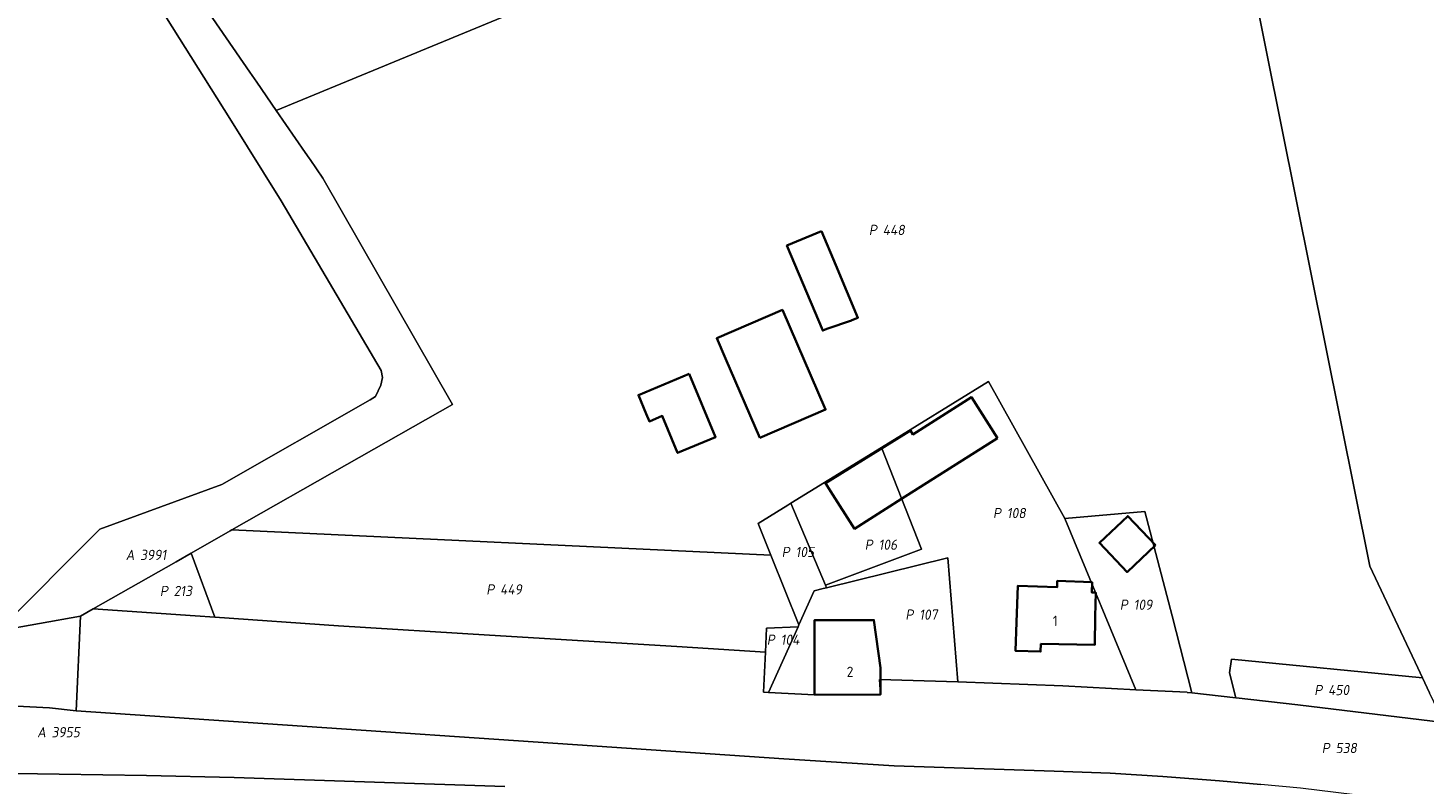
# Model space of a CAD drawing. Extents: x 184444 to 186844, y 346155 to 349219.
# Tile 22 of 49: x 185440 to 185685, y 346828 to 346961. Entities that reach past the tile are written whole.
import ezdxf
from ezdxf.enums import TextEntityAlignment as Align
from ezdxf.lldxf.tags import DXFTag

# ---------------------------------------------------------------- set-up
doc = ezdxf.new("R2010")
doc.units = 0
for name, color, linetype, lineweight in [('B-WE-KG-GRENS_PERCEEL-G', 150, 'KG-PERCEEL', 18), ('B-WE-KG-GRENS_PERCEEL-GV', 150, 'Continuous', 18), ('B-WE-KG-GRENS_PERCEEL-S', 150, 'Continuous', 25), ('B-WE-OG-BEBOUWING-G', 7, 'Continuous', 35), ('B-WE-OG-BEBOUWING_HUISNUMMER-T18', 1, 'Continuous', 18)]:
    doc.layers.add(name, color=color, linetype=linetype, lineweight=lineweight)
doc.styles.add('NLCS-ISO', font='NLCS-ISO.ttf')
doc.styles.add('NLCS-ISO-M1000-T18', font='NLCS-ISO.ttf', dxfattribs={"height": 1.8})
doc.styles.get("Standard").update_dxf_attribs({"font": 'NLCS-ISO.ttf'})
tags = doc.linetypes.add('KG-PERCEEL', pattern='A,5.5,-2,["P",Standard,S=1.8,R=0,X=-0.5,Y=-0.9],-2,5.5,-2,[5,NLCS.SHX,S=0.75,R=0,X=0,Y=0],-2', length=19).pattern_tags.tags
tags[6] = DXFTag(74, 10)

# ---------------------------------------------------------------- blocks, each defined once
blk = doc.blocks.new('SKG-PERCEELNUMMER-SO')
at = {"style": 'NLCS-ISO', "oblique": 10, "flags": 1}
for tag, p in [('GEMEENTECODE', (0, 2.55)), ('PERCEELGROOTTE', (0, -2.45))]:
    blk.add_attdef(tag, text='', height=1.8, dxfattribs=at).set_placement(p, align=Align.MIDDLE_CENTER)
at = {"style": 'NLCS-ISO', "oblique": 10}
blk.add_attdef('SECTIE', text='', height=1.8, dxfattribs=at).set_placement((-0.5, 0), align=Align.MIDDLE_RIGHT)
blk.add_attdef('PERCEELNUMMER', text='', height=1.8, dxfattribs=at).set_placement((0.5, 0), align=Align.MIDDLE_LEFT)

msp = doc.modelspace()

# ---------------------------------------------------------------- linework, layer by layer
at = {"layer": 'B-WE-KG-GRENS_PERCEEL-G', "flags": 128}
for points in [[(185411.395, 347038.593), (185426.921, 347020.312), (185435.791, 347007.222), (185475.046, 346944.812), (185484.04, 346930.395), (185501.608, 346900.574), (185501.881, 346899.319), (185501.592, 346898.02), (185501.123, 346896.974), (185500.656, 346895.991), (185499.701, 346895.397), (185473.615, 346880.534), (185452.192, 346872.692), (185434.347, 346854.866)], [(185683.777, 346848.319), (185675.325, 346866.177), (185646.885, 347007.886), (185636.644, 347006.08), (185626.343, 347003.592), (185615.432, 347000.42), (185602.71, 346995.5), (185596.522, 346992.949)], [(185441.599, 347006.604), (185458.911, 346981.491), (185478.564, 346952.985), (185479.779, 346951.224), (185483.209, 346946.249)], [(185527.665, 346964.571), (185483.209, 346946.249)], [(185483.209, 346946.249), (185488.296, 346938.87), (185488.979, 346937.88), (185489.147, 346937.635), (185491.4, 346934.369), (185514.177, 346894.607)], [(185589.531, 346887.058), (185608.366, 346898.657), (185621.781, 346874.587)], [(185514.177, 346894.607), (185495.593, 346884.036)], [(185573.599, 346877.247), (185589.531, 346887.058)], [(185589.531, 346887.058), (185596.555, 346869.206), (185579.677, 346862.891)], [(185495.593, 346884.036), (185475.408, 346872.556)], [(185570.097, 346868.153), (185567.862, 346873.714), (185573.094, 346876.936), (185573.599, 346877.247)], [(185579.677, 346862.891), (185573.599, 346877.247)], [(185621.781, 346874.587), (185635.816, 346875.825), (185640.642, 346857.496), (185644.075, 346843.943)], [(185475.109, 346872.386), (185468.227, 346868.472)], [(185475.408, 346872.556), (185475.109, 346872.386)], [(185570.097, 346868.153), (185475.408, 346872.556)], [(185621.781, 346874.587), (185634.238, 346844.504)], [(185465.621, 346866.99), (185468.227, 346868.472)], [(185472.383, 346857.219), (185468.227, 346868.472)], [(185570.221, 346867.843), (185570.097, 346868.153)], [(185575.031, 346855.873), (185570.221, 346867.843)], [(185601.192, 346867.66), (185579.876, 346862.42)], [(185602.958, 346845.888), (185601.192, 346867.66)], [(185451.037, 346858.697), (185465.621, 346866.99)], [(185448.042, 346840.796), (185443.38, 346841.307), (185414.64, 346842.759), (185391.916, 346843.407), (185368.869, 346842.328), (185351.748, 346843), (185334.036, 346844.515), (185320.074, 346847.938), (185289.991, 346855.906), (185279.215, 346860.093), (185274.05, 346862.628)], [(185579.876, 346862.42), (185579.677, 346862.891)], [(185579.876, 346862.42), (185579.287, 346862.275), (185577.739, 346861.896), (185575.031, 346855.873)], [(185451.037, 346858.697), (185448.821, 346857.436)], [(185451.037, 346858.697), (185468.929, 346857.458), (185472.383, 346857.219)], [(185434.347, 346854.866), (185448.821, 346857.436)], [(185448.821, 346857.436), (185448.042, 346840.796)], [(185569.138, 346851.08), (185553.554, 346852.112), (185520.644, 346854.107), (185494.143, 346855.713), (185472.383, 346857.219)], [(185574.882, 346855.542), (185569.345, 346855.296), (185569.138, 346851.08)], [(185574.882, 346855.542), (185569.707, 346844.035)], [(185575.031, 346855.873), (185574.882, 346855.542)], [(185569.707, 346844.035), (185568.794, 346844.082), (185569.138, 346851.08)], [(185651.779, 346843.066), (185650.689, 346847.493), (185651.066, 346849.861), (185684.61, 346846.559)], [(185684.61, 346846.559), (185683.777, 346848.319)], [(185589.213, 346846.319), (185589.362, 346843.651)], [(185602.958, 346845.888), (185589.213, 346846.319)], [(185634.238, 346844.504), (185621.431, 346845.165), (185602.958, 346845.888)], [(185685.831, 346843.978), (185684.61, 346846.559)], [(185577.784, 346843.623), (185569.707, 346844.035)], [(185589.362, 346843.651), (185577.784, 346843.623)], [(185644.075, 346843.943), (185643.27, 346844.035), (185643.231, 346844.04), (185634.238, 346844.504)], [(185651.779, 346843.066), (185644.075, 346843.943)], [(185651.846, 346843.058), (185651.779, 346843.066)], [(185688.319, 346838.72), (185662.717, 346841.819), (185651.846, 346843.058)], [(185638.989, 346829.25), (185629.75, 346829.829), (185619.88, 346830.209), (185591.76, 346831.14), (185572.39, 346832.359), (185448.042, 346840.796)], [(185475.771, 346829.095), (185460.412, 346829.429), (185445.052, 346829.694), (185429.691, 346829.891), (185414.329, 346830.019)], [(185523.385, 346827.482), (185475.771, 346829.095)], [(185820.537, 346812.176), (185807.439, 346810.75), (185793.709, 346811.75), (185785.92, 346812.189), (185663.15, 346827.199), (185656.199, 346827.859), (185648.939, 346828.5), (185638.989, 346829.25)]]:
    msp.add_lwpolyline(points, dxfattribs=at)
at = {"layer": 'B-WE-KG-GRENS_PERCEEL-GV', "flags": 128}
for points in [[(185290.625, 346869.618), (185304.352, 346864.797), (185322.442, 346860.147), (185339.593, 346857.12), (185357.672, 346855.431), (185372.511, 346855.276), (185394.936, 346854.641), (185434.347, 346854.866), (185452.192, 346872.692), (185473.615, 346880.534), (185499.701, 346895.397), (185500.656, 346895.991), (185501.123, 346896.974), (185501.592, 346898.02), (185501.881, 346899.319), (185501.608, 346900.574), (185484.04, 346930.395), (185475.046, 346944.812), (185435.791, 347007.222), (185426.921, 347020.312), (185411.395, 347038.593), (185393.086, 347020.777), (185271.278, 347142.104)], [(185713.956, 347117.615), (185654.94, 347102.008), (185541.934, 347072.122), (185553.394, 347055.5), (185596.522, 346992.949), (185602.71, 346995.5), (185615.432, 347000.42), (185626.343, 347003.592), (185636.644, 347006.08), (185646.885, 347007.886), (185675.325, 346866.177), (185683.777, 346848.319), (185684.61, 346846.559), (185685.831, 346843.978)], [(185527.665, 346964.571), (185483.209, 346946.249), (185488.296, 346938.87), (185488.979, 346937.88), (185489.147, 346937.635), (185491.4, 346934.369), (185514.177, 346894.607), (185495.593, 346884.036), (185475.408, 346872.556), (185570.097, 346868.153), (185567.862, 346873.714), (185573.094, 346876.936), (185573.599, 346877.247), (185589.531, 346887.058), (185608.366, 346898.657), (185621.781, 346874.587), (185635.816, 346875.825), (185640.642, 346857.496), (185644.075, 346843.943), (185651.779, 346843.066), (185650.689, 346847.493), (185651.066, 346849.861), (185684.61, 346846.559), (185683.777, 346848.319), (185675.325, 346866.177), (185646.885, 347007.886)], [(185435.791, 347007.222), (185475.046, 346944.812), (185484.04, 346930.395), (185501.608, 346900.574), (185501.881, 346899.319), (185501.592, 346898.02), (185501.123, 346896.974), (185500.656, 346895.991), (185499.701, 346895.397), (185473.615, 346880.534), (185452.192, 346872.692), (185434.347, 346854.866), (185448.821, 346857.436), (185451.037, 346858.697), (185465.621, 346866.99), (185468.227, 346868.472), (185475.109, 346872.386), (185475.408, 346872.556), (185495.593, 346884.036), (185514.177, 346894.607), (185491.4, 346934.369), (185489.147, 346937.635), (185488.979, 346937.88), (185488.296, 346938.87), (185483.209, 346946.249), (185479.779, 346951.224), (185478.564, 346952.985), (185458.911, 346981.491)], [(185688.319, 346838.72), (185662.717, 346841.819), (185651.846, 346843.058), (185651.779, 346843.066), (185644.075, 346843.943), (185643.27, 346844.035), (185643.231, 346844.04), (185634.238, 346844.504), (185621.431, 346845.165), (185602.958, 346845.888), (185589.213, 346846.319), (185589.362, 346843.651), (185577.784, 346843.623), (185569.707, 346844.035), (185568.794, 346844.082), (185569.138, 346851.08), (185553.554, 346852.112), (185520.644, 346854.107), (185494.143, 346855.713), (185472.383, 346857.219), (185468.929, 346857.458), (185451.037, 346858.697), (185448.821, 346857.436), (185448.042, 346840.796), (185572.39, 346832.359), (185591.76, 346831.14), (185619.88, 346830.209), (185629.75, 346829.829), (185638.989, 346829.25), (185648.939, 346828.5), (185656.199, 346827.859)], [(185656.199, 346827.859), (185648.939, 346828.5), (185638.989, 346829.25), (185629.75, 346829.829), (185619.88, 346830.209), (185591.76, 346831.14), (185572.39, 346832.359), (185448.042, 346840.796), (185443.38, 346841.307), (185414.64, 346842.759), (185391.916, 346843.407), (185368.869, 346842.328), (185351.748, 346843), (185334.036, 346844.515), (185320.074, 346847.938), (185289.991, 346855.906)], [(185300.905, 346848.633), (185326.083, 346828.006), (185328.51, 346828.166), (185334.473, 346828.531), (185340.439, 346828.842), (185346.408, 346829.101), (185352.379, 346829.308), (185358.351, 346829.461), (185366.345, 346829.739), (185374.34, 346829.952), (185382.337, 346830.097), (185390.335, 346830.177), (185398.333, 346830.191), (185406.332, 346830.138), (185414.329, 346830.019), (185429.691, 346829.891), (185445.052, 346829.694), (185460.412, 346829.429), (185475.771, 346829.095), (185523.385, 346827.482)], [(185523.385, 346827.482), (185475.771, 346829.095), (185460.412, 346829.429), (185445.052, 346829.694), (185429.691, 346829.891), (185414.329, 346830.019), (185406.332, 346830.138), (185398.333, 346830.191), (185390.335, 346830.177), (185382.337, 346830.097), (185374.34, 346829.952), (185366.345, 346829.739), (185358.351, 346829.461), (185352.379, 346829.308), (185346.408, 346829.101), (185340.439, 346828.842), (185334.473, 346828.531), (185328.51, 346828.166), (185326.083, 346828.006), (185300.905, 346848.633)]]:
    msp.add_lwpolyline(points, dxfattribs=at)
for points in [[(185493.635, 347091.796), (185491.634, 347090.295), (185489.043, 347088.35), (185468.552, 347073.217), (185465.573, 347071.016), (185420.262, 347037.552), (185441.599, 347006.604), (185458.911, 346981.491), (185478.564, 346952.985), (185479.779, 346951.224), (185483.209, 346946.249), (185527.665, 346964.571), (185474.161, 347042.175), (185474.368, 347042.329), (185488.565, 347052.814), (185490.173, 347054.002), (185491.096, 347054.683), (185509.703, 347068.488), (185507.829, 347071.206)], [(185589.531, 346887.058), (185596.555, 346869.206), (185579.677, 346862.891), (185579.876, 346862.42), (185601.192, 346867.66), (185602.958, 346845.888), (185621.431, 346845.165), (185634.238, 346844.504), (185621.781, 346874.587), (185608.366, 346898.657)], [(185579.677, 346862.891), (185596.555, 346869.206), (185589.531, 346887.058), (185573.599, 346877.247)], [(185567.862, 346873.714), (185570.097, 346868.153), (185570.221, 346867.843), (185575.031, 346855.873), (185577.739, 346861.896), (185579.287, 346862.275), (185579.876, 346862.42), (185579.677, 346862.891), (185573.599, 346877.247), (185573.094, 346876.936)], [(185634.238, 346844.504), (185643.231, 346844.04), (185643.27, 346844.035), (185644.075, 346843.943), (185640.642, 346857.496), (185635.816, 346875.825), (185621.781, 346874.587)], [(185274.05, 346862.628), (185279.215, 346860.093), (185289.991, 346855.906), (185320.074, 346847.938), (185334.036, 346844.515), (185351.748, 346843), (185368.869, 346842.328), (185391.916, 346843.407), (185414.64, 346842.759), (185443.38, 346841.307), (185448.042, 346840.796), (185448.821, 346857.436), (185434.347, 346854.866), (185394.936, 346854.641), (185372.511, 346855.276), (185357.672, 346855.431), (185339.593, 346857.12), (185322.442, 346860.147), (185304.352, 346864.797), (185290.625, 346869.618), (185282.839, 346874.308)], [(185468.227, 346868.472), (185472.383, 346857.219), (185494.143, 346855.713), (185520.644, 346854.107), (185553.554, 346852.112), (185569.138, 346851.08), (185569.345, 346855.296), (185574.882, 346855.542), (185575.031, 346855.873), (185570.221, 346867.843), (185570.097, 346868.153), (185475.408, 346872.556), (185475.109, 346872.386)], [(185472.383, 346857.219), (185468.227, 346868.472), (185465.621, 346866.99), (185451.037, 346858.697), (185468.929, 346857.458)], [(185601.192, 346867.66), (185579.876, 346862.42), (185579.287, 346862.275), (185577.739, 346861.896), (185575.031, 346855.873), (185574.882, 346855.542), (185569.707, 346844.035), (185577.784, 346843.623), (185589.362, 346843.651), (185589.213, 346846.319), (185602.958, 346845.888)], [(185574.882, 346855.542), (185569.345, 346855.296), (185569.138, 346851.08), (185568.794, 346844.082), (185569.707, 346844.035)], [(185651.066, 346849.861), (185650.689, 346847.493), (185651.779, 346843.066), (185651.846, 346843.058), (185662.717, 346841.819), (185688.319, 346838.72), (185686.599, 346842.354), (185685.831, 346843.978), (185684.61, 346846.559)]]:
    msp.add_lwpolyline(points, close=True, dxfattribs=at)
at = {"layer": 'B-WE-OG-BEBOUWING-G', "flags": 128}
for points in [[(185578.992, 346925.057), (185572.92, 346922.497), (185579.209, 346907.581), (185579.914, 346907.878), (185584.301, 346909.369), (185584.332, 346909.382), (185585.403, 346909.834), (185581.51, 346919.067)], [(185568.183, 346888.716), (185579.707, 346893.706), (185572.126, 346911.211), (185560.602, 346906.22), (185562.133, 346902.685)], [(185555.776, 346899.967), (185546.842, 346896.252), (185548.218, 346892.943), (185548.762, 346891.634), (185551.03, 346892.577), (185553.725, 346886.096), (185560.391, 346888.868)], [(185609.916, 346888.702), (185605.365, 346895.868), (185595.069, 346889.329), (185594.635, 346890.012), (185579.686, 346880.772), (185580.58, 346879.365), (185584.809, 346872.758), (185593.089, 346878.016)], [(185637.667, 346869.883), (185632.808, 346874.997), (185627.835, 346870.272), (185632.694, 346865.158)], [(185613.282, 346856.349), (185613.09, 346851.353), (185617.497, 346851.184), (185617.549, 346852.549), (185627.02, 346852.365), (185627.117, 346857.364), (185627.199, 346861.57), (185626.49, 346861.597), (185626.558, 346863.367), (185620.437, 346863.602), (185620.395, 346862.502), (185613.529, 346862.766)], [(185577.782, 346844.385), (185577.784, 346843.623), (185589.362, 346843.651), (185589.351, 346848.337), (185588.222, 346856.717), (185577.752, 346856.692)]]:
    msp.add_lwpolyline(points, close=True, dxfattribs=at)

# ---------------------------------------------------------------- block references
at = {"layer": 'B-WE-KG-GRENS_PERCEEL-S'}
for p, values in [((185589.246, 346925.26), {'PERCEELNUMMER': '448', 'SECTIE': 'P'}), ((185611.055, 346875.525), {'PERCEELNUMMER': '108', 'SECTIE': 'P'}), ((185588.521, 346869.975), {'PERCEELNUMMER': '106', 'SECTIE': 'P'}), ((185458.779, 346868.18), {'PERCEELNUMMER': '3991', 'SECTIE': 'A'}), ((185573.924, 346868.695), {'PERCEELNUMMER': '105', 'SECTIE': 'P'}), ((185464.665, 346861.845), {'PERCEELNUMMER': '213', 'SECTIE': 'P'}), ((185522.017, 346862.112), {'PERCEELNUMMER': '449', 'SECTIE': 'P'}), ((185633.339, 346859.421), {'PERCEELNUMMER': '109', 'SECTIE': 'P'}), ((185595.656, 346857.691), {'PERCEELNUMMER': '107', 'SECTIE': 'P'}), ((185571.31, 346853.289), {'PERCEELNUMMER': '104', 'SECTIE': 'P'}), ((185667.503, 346844.442), {'PERCEELNUMMER': '450', 'SECTIE': 'P'}), ((185443.213, 346837.04), {'PERCEELNUMMER': '3955', 'SECTIE': 'A'}), ((185668.823, 346834.257), {'PERCEELNUMMER': '538', 'SECTIE': 'P'})]:
    msp.add_blockref('SKG-PERCEELNUMMER-SO', p, dxfattribs=at).add_auto_attribs(values)

# ---------------------------------------------------------------- texts
at = {"layer": 'B-WE-OG-BEBOUWING_HUISNUMMER-T18', "style": 'NLCS-ISO-M1000-T18'}
msp.add_text('1', height=1.8, dxfattribs=at).set_placement((185620.072, 346856.593), align=Align.MIDDLE)
msp.add_text('2', height=1.8, rotation=0.1, dxfattribs=at).set_placement((185584.015, 346847.638), align=Align.MIDDLE)

doc.saveas('drawing.dxf')
